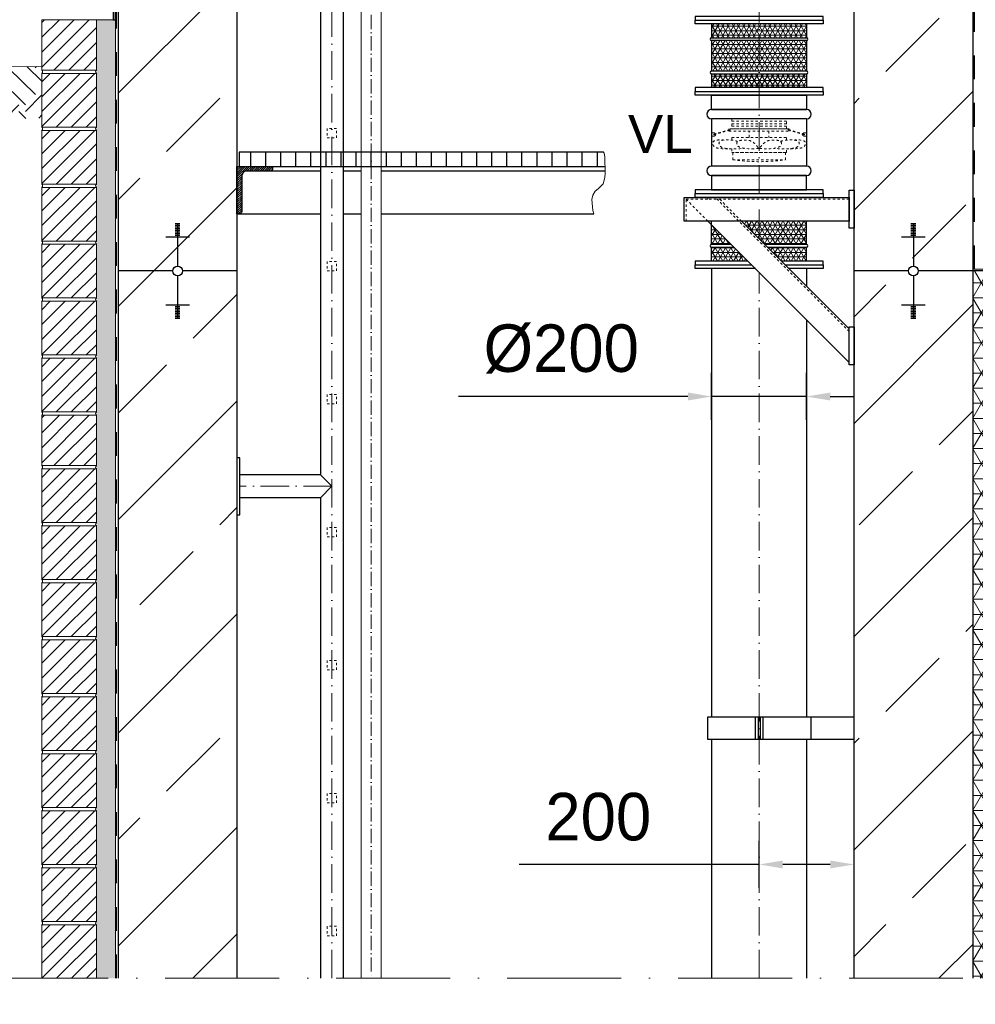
# Model space of a CAD drawing. Header units: millimetres. Extents: x -48448 to 452754, y -13941 to 17062.
# Tile 73 of 256: x 12926 to 14939, y 2408 to 4481. Entities that reach past the tile are written whole.
import ezdxf

# ---------------------------------------------------------------- set-up
doc = ezdxf.new("R2010")
doc.units = ezdxf.units.MM
doc.linetypes.add('ACAD_ISO10W100', pattern=[18, 12, -3, 0, -3])
doc.linetypes.add('JIS_02_1.0', pattern=[2, 1, -1])
doc.layers.add('Bemaßung', color=7, linetype='Continuous', lineweight=13)
doc.layers.add('Beschriftung', color=7, linetype='Continuous')
doc.styles.add('LBB3.5M1000', font='isocp.shx', dxfattribs={"height": 3.5})
doc.dimstyles.new('DIN', dxfattribs={"dimtxt": 2.5, "dimasz": 2.5, "dimexe": 1.25, "dimexo": 0.625, "dimtad": 1, "dimtih": 1, "dimdec": 4, "dimdsep": 46, "dimlunit": 6, "dimtxsty": 'Standard', "dimcen": 2.5, "dimadec": 0, "dimazin": 0, "dimtfac": 1, "dimtdec": 4, "dimtmove": 0, "dimatfit": 3, "dimfxl": 0, "dimtvp": 1, "dimtolj": 1, "dimtzin": 0, "dimarcsym": 0})
pattern_1 = [(45, (-70561.63, 42313.1), (-224.5064, 224.5064), []), (45, (-70337.12, 42313.1), (-224.5064, 224.5064), [158.75, -79.375])]

# ---------------------------------------------------------------- blocks, each defined once
blk = doc.blocks.new('*D26')
at = {"layer": 'Bemaßung', "color": 0, "lineweight": -2, "transparency": 16777216}
for p, q in [((12433.9, 5202.1), (11880.4, 5202.1)), ((11930.4, -3720.2), (11930.4, 5152.1)), ((12683.9, -3770.2), (11880.4, -3770.2))]:
    blk.add_line(p, q, dxfattribs=at)
at = {"layer": 'Bemaßung', "color": 0, "transparency": 16777216}
for points in [[(11922, 5152.1), (11938.7, 5152.1), (11930.4, 5202.1)], [(11922, -3720.2), (11938.7, -3720.2), (11930.4, -3770.2)]]:
    blk.add_solid(points, dxfattribs=at)
at = {"layer": 'DEFPOINTS', "color": 0, "transparency": 16777216}
for p in [(11930.4, 5202.1), (13133.9, 5202.1), (13383.9, -3770.2)]:
    blk.add_point(p, dxfattribs=at)
at = {"layer": 'Bemaßung', "color": 0, "transparency": 16777216, "insert": (11822, 715.9), "char_height": 100, "attachment_point": 5, "rotation": 90}
blk.add_mtext('\\A1;10,72', dxfattribs=at)
blk = doc.blocks.new('*D27')
at = {"layer": 'Bemaßung', "color": 0, "lineweight": -2, "transparency": 16777216}
for p, q in [((12733.9, 5202.1), (12574.9, 5202.1)), ((12624.9, 5152.1), (12624.9, 4432.8)), ((12733.9, 4382.8), (12574.9, 4382.8))]:
    blk.add_line(p, q, dxfattribs=at)
at = {"layer": 'Bemaßung', "color": 0, "transparency": 16777216}
for points in [[(12616.6, 5152.1), (12633.2, 5152.1), (12624.9, 5202.1)], [(12616.6, 4432.8), (12633.2, 4432.8), (12624.9, 4382.8)]]:
    blk.add_solid(points, dxfattribs=at)
at = {"layer": 'DEFPOINTS', "color": 0, "transparency": 16777216}
for p in [(13133.9, 5202.1), (12624.9, 4382.8), (13133.9, 4382.8)]:
    blk.add_point(p, dxfattribs=at)
at = {"layer": 'Bemaßung', "color": 0, "transparency": 16777216, "insert": (12524.9, 4792.5), "char_height": 100, "attachment_point": 5, "rotation": 90}
blk.add_mtext('\\A1;~ 82', dxfattribs=at)
blk = doc.blocks.new('*D32')
at = {"layer": 'Bemaßung', "color": 0, "lineweight": -2, "transparency": 16777216}
for p, q in [((12433.9, 5202.1), (12223.3, 5202.1)), ((12273.3, 5152.1), (12273.3, 4252.1)), ((12688.9, 4202.1), (12223.3, 4202.1))]:
    blk.add_line(p, q, dxfattribs=at)
at = {"layer": 'Bemaßung', "color": 0, "transparency": 16777216}
for points in [[(12264.9, 5152.1), (12281.6, 5152.1), (12273.3, 5202.1)], [(12264.9, 4252.1), (12281.6, 4252.1), (12273.3, 4202.1)]]:
    blk.add_solid(points, dxfattribs=at)
at = {"layer": 'DEFPOINTS', "color": 0, "transparency": 16777216}
for p in [(13133.9, 5202.1), (12273.3, 4202.1), (13388.9, 4202.1)]:
    blk.add_point(p, dxfattribs=at)
at = {"layer": 'Bemaßung', "color": 0, "transparency": 16777216, "insert": (12164.9, 4702.1), "char_height": 100, "attachment_point": 5, "rotation": 90}
blk.add_mtext('\\A1;1,00', dxfattribs=at)
blk = doc.blocks.new('*D28')
at = {"layer": 'Bemaßung', "color": 0, "lineweight": -2, "transparency": 16777216}
for p, q in [((12688.9, 4202.1), (12223.3, 4202.1)), ((12273.3, 4152.1), (12273.3, 165.9)), ((12688.9, 115.9), (12223.3, 115.9))]:
    blk.add_line(p, q, dxfattribs=at)
at = {"layer": 'Bemaßung', "color": 0, "transparency": 16777216}
for points in [[(12264.9, 4152.1), (12281.6, 4152.1), (12273.3, 4202.1)], [(12264.9, 165.9), (12281.6, 165.9), (12273.3, 115.9)]]:
    blk.add_solid(points, dxfattribs=at)
at = {"layer": 'DEFPOINTS', "color": 0, "transparency": 16777216}
for p in [(13388.9, 4202.1), (12273.3, 115.9), (13388.9, 115.9)]:
    blk.add_point(p, dxfattribs=at)
at = {"layer": 'Bemaßung', "color": 0, "transparency": 16777216, "insert": (12164.9, 2159), "char_height": 100, "attachment_point": 5, "rotation": 90}
blk.add_mtext('\\A1;4,86', dxfattribs=at)
blk = doc.blocks.new('*D51')
at = {"layer": 'Bemaßung', "color": 0, "lineweight": -2, "transparency": 16777216}
for p, q in [((14483.9, 2653.1), (14483.9, 2752.3)), ((14683.9, 2653.1), (14683.9, 2752.3)), ((14483.9, 2702.3), (13978.4, 2702.3)), ((14633.9, 2702.3), (14533.9, 2702.3))]:
    blk.add_line(p, q, dxfattribs=at)
at = {"layer": 'Bemaßung', "color": 0, "transparency": 16777216}
for points in [[(14533.9, 2710.6), (14533.9, 2694), (14483.9, 2702.3)], [(14633.9, 2710.6), (14633.9, 2694), (14683.9, 2702.3)]]:
    blk.add_solid(points, dxfattribs=at)
at = {"layer": 'DEFPOINTS', "color": 0, "transparency": 16777216}
for p in [(14683.9, 2702.3), (14483.9, 2453.1), (14683.9, 2453.1)]:
    blk.add_point(p, dxfattribs=at)
at = {"layer": 'Bemaßung', "color": 0, "transparency": 16777216, "insert": (14145.1, 2802.3), "char_height": 100, "attachment_point": 5}
blk.add_mtext('\\A1;200', dxfattribs=at)
blk = doc.blocks.new('*D50')
at = {"layer": 'Bemaßung', "color": 0, "lineweight": -2, "transparency": 16777216}
for p, q in [((14383.9, 3638.4), (14383.9, 3737.6)), ((14583.9, 3638.4), (14583.9, 3737.6)), ((14333.9, 3687.6), (13850.5, 3687.6)), ((14583.9, 3687.6), (14383.9, 3687.6)), ((14633.9, 3687.6), (14683.9, 3687.6))]:
    blk.add_line(p, q, dxfattribs=at)
at = {"layer": 'Bemaßung', "color": 0, "transparency": 16777216}
for points in [[(14333.9, 3696), (14333.9, 3679.3), (14383.9, 3687.6)], [(14633.9, 3696), (14633.9, 3679.3), (14583.9, 3687.6)]]:
    blk.add_solid(points, dxfattribs=at)
at = {"layer": 'DEFPOINTS', "color": 0, "transparency": 16777216}
for p in [(14583.9, 3687.6), (14383.9, 3438.4), (14583.9, 3438.4)]:
    blk.add_point(p, dxfattribs=at)
at = {"layer": 'Bemaßung', "color": 0, "transparency": 16777216, "insert": (14067.2, 3787.6), "char_height": 100, "attachment_point": 5}
blk.add_mtext('\\A1;%%c200', dxfattribs=at)

msp = doc.modelspace()

# ---------------------------------------------------------------- hatches: boundary and pattern name
h = msp.add_hatch()
h.set_pattern_fill('ANSI33', color=256, scale=50)
h.set_pattern_definition(pattern_1)
edge = h.paths.add_edge_path()
edge.add_line((13383.883, 4949.586), (13263.883, 4949.586))
edge.add_line((13263.883, 4949.586), (13263.883, 4849.586))
edge.add_line((13263.883, 4849.586), (13253.883, 4849.586))
edge.add_line((13253.883, 4849.586), (13253.883, 4949.586))
edge.add_line((13253.883, 4949.586), (13133.883, 4949.586))
edge.add_line((13133.883, 4949.586), (13133.883, 4579.044))
edge.add_line((13133.883, 4579.044), (13181.383, 4579.044))
edge.add_line((13181.383, 4579.044), (13181.383, 4575.904))
edge.add_line((13181.383, 4575.904), (13133.883, 4575.904))
edge.add_line((13133.883, 4575.904), (13133.883, 3952.086))
edge.add_line((13133.883, 3952.086), (13248.53, 3952.086))
edge.add_arc((13258.883, 3952.086), 10.353, 0, 180, ccw=False)
edge.add_line((13269.235, 3952.086), (13383.883, 3952.086))
edge.add_line((13383.883, 3952.086), (13383.883, 4949.586))
h = msp.add_hatch()
h.set_pattern_fill('ANSI33', color=256, scale=50)
h.set_pattern_definition(pattern_1)
h.paths.add_polyline_path([(14808.883, 4023.58), (14808.883, 4027.1), (14803.883, 4027.1), (14783.883, 4023.58)], flags=16)
edge = h.paths.add_edge_path()
edge.add_line((14764.316, 4598.311), (14727.681, 4583.446))
edge.add_line((14727.681, 4583.446), (14694.777, 4572.581))
edge.add_line((14694.777, 4572.581), (14683.883, 4570.204))
edge.add_line((14683.883, 4570.204), (14683.883, 3952.086))
edge.add_line((14683.883, 3952.086), (14798.53, 3952.086))
edge.add_arc((14808.883, 3952.086), 10.353, 0, 180, ccw=False)
edge.add_line((14819.235, 3952.086), (14933.883, 3952.086))
edge.add_line((14933.883, 3952.086), (14933.883, 4575.904))
edge.add_line((14933.883, 4575.904), (14886.383, 4575.904))
edge.add_line((14886.383, 4575.904), (14886.383, 4579.044))
edge.add_line((14886.383, 4579.044), (14933.883, 4579.044))
edge.add_line((14933.883, 4579.044), (14933.883, 4652.679))
edge.add_arc((14773.883, 4860.086), 261.95, 267.907052, 307.64763, ccw=False)
h = msp.add_hatch(color=256)
h.dxf.hatch_style = 1
h.paths.add_polyline_path([(13133.883, 4601.439), (13128.876, 4601.439), (13128.876, 4579.044), (13133.88, 4579.044)])
h.paths.add_polyline_path([(13133.88, 4579.044), (13128.876, 4579.044), (13128.876, 4575.904), (13133.879, 4575.904)])
h.paths.add_polyline_path([(13133.879, 4575.904), (13128.876, 4575.904), (13128.876, 4568.06), (13128.876, 4553.51), (13122.883, 4547.517), (13122.883, 4481.086), (13127.883, 4481.086), (13127.883, 4545.446), (13133.876, 4551.439)])
at = {"lineweight": 18}
h = msp.add_hatch(dxfattribs=at)
h.set_pattern_fill('ANSI31', color=0, scale=7, style=0)
h.set_pattern_definition([(45, (-11203.78, 194.601), (-15.715448, 15.715448), [])])
h.paths.add_polyline_path([(13087.883, 4481.086), (12972.883, 4481.086), (12972.883, 4375.086), (13087.883, 4375.086)])
at = {"lineweight": 5}
h = msp.add_hatch(dxfattribs=at)
h.set_pattern_fill('NET3', color=256, scale=3)
h.set_pattern_definition([(0, (-5098.144, 7e-12), (0, 9.525), []), (60, (-5098.144, 7e-12), (-8.248892, 4.7625), []), (120, (-5098.144, 7e-12), (-8.248892, -4.7625), [])])
h.paths.add_polyline_path([(14483.883, 4472.086), (14383.883, 4472.086), (14383.883, 4443.164), (14483.883, 4443.164)])
h.paths.add_polyline_path([(14583.883, 4472.086), (14483.883, 4472.086), (14483.883, 4443.164), (14583.883, 4443.164)])
h.paths.add_polyline_path([(14583.883, 4437.164), (14483.883, 4437.164), (14483.883, 4373.009), (14583.883, 4373.009)])
h.paths.add_polyline_path([(14483.883, 4437.164), (14383.883, 4437.164), (14383.883, 4373.009), (14483.883, 4373.009)])
h.paths.add_polyline_path([(14483.883, 4367.009), (14383.883, 4367.009), (14383.883, 4338.086), (14483.883, 4338.086)])
h.paths.add_polyline_path([(14583.883, 4367.009), (14483.883, 4367.009), (14483.883, 4338.086), (14583.883, 4338.086)])
h = msp.add_hatch()
h.set_pattern_fill('EARTH', color=253, scale=12.5, angle=45.64, style=0)
h.set_pattern_definition([(45.64, (-70851.63, 42151.86), (-1.253854, 112.2462), [79.375, -79.375]), (45.64, (-70872.91, 42172.675), (-1.253854, 112.2462), [79.375, -79.375]), (45.64, (-70894.19, 42193.49), (-1.253854, 112.2462), [79.375, -79.375]), (135.64, (-70894.35, 42207.52), (-112.2462, -1.253854), [79.375, -79.375]), (135.64, (-70873.54, 42228.8), (-112.2462, -1.253854), [79.375, -79.375]), (135.64, (-70852.73, 42250.08), (-112.2462, -1.253854), [79.375, -79.375])])
h.paths.add_polyline_path([(12972.883, 4273.731), (12972.883, 4382.825), (12358.3, 4375.907), (12358.3, 4266.812)])
at = {"lineweight": 18}
h = msp.add_hatch(dxfattribs=at)
h.set_pattern_fill('ANSI31', color=0, scale=7, style=0)
h.set_pattern_definition([(45, (-74423.282, 42017.753), (-15.715448, 15.715448), [])])
h.paths.add_polyline_path([(13087.883, 4368.086), (12972.883, 4368.086), (12972.883, 4255.086), (13087.883, 4255.086)])
h = msp.add_hatch(dxfattribs=at)
h.set_pattern_fill('ANSI31', color=0, scale=7, style=0)
h.set_pattern_definition([(45, (-74423.282, 41897.753), (-15.715448, 15.715448), [])])
h.paths.add_polyline_path([(13087.883, 4248.086), (12972.883, 4248.086), (12972.883, 4135.086), (13087.883, 4135.086)])
h = msp.add_hatch()
h.set_pattern_fill('ANSI31', color=256, scale=10, angle=45)
h.set_pattern_definition([(90, (-70851.63, 42521.864), (-31.75, 5e-15), [])])
h.paths.add_polyline_path([(14159.177, 4172.086), (14158.733, 4180.53), (14158.733, 4192.575), (14157.528, 4199.802), (14156.222, 4202.086), (13388.883, 4202.086), (13388.883, 4172.086)])
at = {"lineweight": 9}
h = msp.add_hatch(dxfattribs=at)
h.set_pattern_fill('ANSI31', color=256)
h.set_pattern_definition([(45, (-70851.6295, 42521.864), (-2.24506403, 2.24506403), [])])
edge = h.paths.add_edge_path()
edge.add_line((13383.883, 4072.086), (13383.883, 4172.086))
edge.add_line((13383.883, 4172.086), (13458.883, 4172.086))
edge.add_line((13458.883, 4172.086), (13458.883, 4167.086))
edge.add_arc((13453.883, 4167.086), 5, -90, 0, ccw=False)
edge.add_line((13453.883, 4162.086), (13403.883, 4162.086))
edge.add_arc((13403.883, 4152.086), 10, 90, 180)
edge.add_line((13393.883, 4152.086), (13393.883, 4077.086))
edge.add_arc((13388.883, 4077.086), 5, -90, 0, ccw=False)
edge.add_line((13388.883, 4072.086), (13383.883, 4072.086))
at = {"lineweight": 18}
h = msp.add_hatch(dxfattribs=at)
h.set_pattern_fill('ANSI31', color=0, scale=7, style=0)
h.set_pattern_definition([(45, (-74423.282, 41777.753), (-15.715448, 15.715448), [])])
h.paths.add_polyline_path([(13087.883, 4128.086), (12972.883, 4128.086), (12972.883, 4015.086), (13087.883, 4015.086)])
at = {"lineweight": 5}
h = msp.add_hatch(dxfattribs=at)
h.set_pattern_fill('NET3', color=256, scale=3)
h.set_pattern_definition([(0, (-5098.144, 3e-12), (0, 9.525), []), (60, (-5098.144, 3e-12), (-8.248892, 4.7625), []), (120, (-5098.144, 3e-12), (-8.248892, -4.7625), [])])
h.paths.add_polyline_path([(14501.966, 4001.861), (14530.888, 3972.939), (14583.883, 3972.939), (14583.883, 4001.861)])
h.paths.add_polyline_path([(14460.178, 3972.939), (14431.255, 4001.861), (14383.883, 4001.861), (14383.883, 3972.939)])
h.paths.add_polyline_path([(14425.255, 4007.861), (14383.883, 4049.234), (14383.883, 4007.861)])
h.paths.add_polyline_path([(14483.883, 4056.939), (14446.889, 4056.939), (14483.883, 4019.944)])
h.paths.add_polyline_path([(14483.883, 4019.944), (14495.966, 4007.861), (14583.883, 4007.861), (14583.883, 4056.939), (14483.883, 4056.939)])
at = {"lineweight": 18}
h = msp.add_hatch(dxfattribs=at)
h.set_pattern_fill('ANSI31', color=0, scale=7, style=0)
h.set_pattern_definition([(45, (-74423.282, 41657.753), (-15.715448, 15.715448), [])])
h.paths.add_polyline_path([(13087.883, 4008.086), (12972.883, 4008.086), (12972.883, 3895.086), (13087.883, 3895.086)])
h = msp.add_hatch()
h.set_pattern_fill('ANSI33', color=256, scale=50)
h.set_pattern_definition(pattern_1)
h.paths.add_polyline_path([(13253.883, 3859.473), (13258.883, 3859.473), (13258.883, 3862.993), (13253.883, 3862.993)], flags=16)
edge = h.paths.add_edge_path()
edge.add_line((13133.883, 2462.632), (13383.883, 2462.632))
edge.add_line((13383.883, 2462.632), (13383.883, 3952.086))
edge.add_line((13383.883, 3952.086), (13269.235, 3952.086))
edge.add_arc((13258.883, 3952.086), 10.353, -180, 0, ccw=False)
edge.add_line((13248.53, 3952.086), (13133.883, 3952.086))
edge.add_line((13133.883, 3952.086), (13133.883, 2462.632))
h = msp.add_hatch()
h.set_pattern_fill('ANSI33', color=256, scale=50)
h.set_pattern_definition(pattern_1)
h.paths.add_polyline_path([(14803.883, 3859.473), (14808.883, 3859.473), (14808.883, 3862.993), (14803.883, 3862.993)], flags=16)
edge = h.paths.add_edge_path()
edge.add_line((14683.883, 2462.632), (14933.883, 2462.632))
edge.add_line((14933.883, 2462.632), (14933.883, 3952.086))
edge.add_line((14933.883, 3952.086), (14819.235, 3952.086))
edge.add_arc((14808.883, 3952.086), 10.353, -180, 0, ccw=False)
edge.add_line((14798.53, 3952.086), (14683.883, 3952.086))
edge.add_line((14683.883, 3952.086), (14683.883, 2462.632))
at = {"lineweight": 5}
h = msp.add_hatch(dxfattribs=at)
h.set_pattern_fill('NET3', color=0, scale=10)
h.set_pattern_definition([(0, (-70561.63, 42313.087), (0, 31.75), []), (60, (-70561.63, 42313.087), (-27.496307, 15.875), []), (120, (-70561.63, 42313.087), (-27.496307, -15.875), [])])
h.paths.add_polyline_path([(14933.883, 2462.632), (14973.883, 2462.632), (14973.883, 3952.086), (14933.883, 3952.086)])
at = {"lineweight": 18}
h = msp.add_hatch(dxfattribs=at)
h.set_pattern_fill('ANSI31', color=0, scale=7, style=0)
h.set_pattern_definition([(45, (-74423.282, 41537.753), (-15.715448, 15.715448), [])])
h.paths.add_polyline_path([(13087.883, 3888.086), (12972.883, 3888.086), (12972.883, 3775.086), (13087.883, 3775.086)])
h = msp.add_hatch(dxfattribs=at)
h.set_pattern_fill('ANSI31', color=0, scale=7, style=0)
h.set_pattern_definition([(45, (-74423.282, 41417.753), (-15.715448, 15.715448), [])])
h.paths.add_polyline_path([(13087.883, 3768.086), (12972.883, 3768.086), (12972.883, 3655.086), (13087.883, 3655.086)])
h = msp.add_hatch(dxfattribs=at)
h.set_pattern_fill('ANSI31', color=0, scale=7, style=0)
h.set_pattern_definition([(45, (-11203.78, -638.399), (-15.715448, 15.715448), [])])
h.paths.add_polyline_path([(13087.883, 3648.086), (12972.883, 3648.086), (12972.883, 3542.086), (13087.883, 3542.086)])
h = msp.add_hatch(dxfattribs=at)
h.set_pattern_fill('ANSI31', color=0, scale=7, style=0)
h.set_pattern_definition([(45, (-74423.282, 41184.753), (-15.715448, 15.715448), [])])
h.paths.add_polyline_path([(13087.883, 3535.086), (12972.883, 3535.086), (12972.883, 3422.086), (13087.883, 3422.086)])
h = msp.add_hatch(dxfattribs=at)
h.set_pattern_fill('ANSI31', color=0, scale=7, style=0)
h.set_pattern_definition([(45, (-74423.282, 41064.753), (-15.715448, 15.715448), [])])
h.paths.add_polyline_path([(13087.883, 3415.086), (12972.883, 3415.086), (12972.883, 3302.086), (13087.883, 3302.086)])
h = msp.add_hatch(dxfattribs=at)
h.set_pattern_fill('ANSI31', color=0, scale=7, style=0)
h.set_pattern_definition([(45, (-74423.282, 40944.753), (-15.715448, 15.715448), [])])
h.paths.add_polyline_path([(13087.883, 3295.086), (12972.883, 3295.086), (12972.883, 3182.086), (13087.883, 3182.086)])
h = msp.add_hatch(dxfattribs=at)
h.set_pattern_fill('ANSI31', color=0, scale=7, style=0)
h.set_pattern_definition([(45, (-74423.282, 40824.753), (-15.715448, 15.715448), [])])
h.paths.add_polyline_path([(13087.883, 3175.086), (12972.883, 3175.086), (12972.883, 3062.086), (13087.883, 3062.086)])
h = msp.add_hatch(dxfattribs=at)
h.set_pattern_fill('ANSI31', color=0, scale=7, style=0)
h.set_pattern_definition([(45, (-74423.282, 40704.753), (-15.715448, 15.715448), [])])
h.paths.add_polyline_path([(13087.883, 3055.086), (12972.883, 3055.086), (12972.883, 2942.086), (13087.883, 2942.086)])
h = msp.add_hatch(dxfattribs=at)
h.set_pattern_fill('ANSI31', color=0, scale=7, style=0)
h.set_pattern_definition([(45, (-74423.282, 40584.753), (-15.715448, 15.715448), [])])
h.paths.add_polyline_path([(13087.883, 2935.086), (12972.883, 2935.086), (12972.883, 2822.086), (13087.883, 2822.086)])
h = msp.add_hatch(dxfattribs=at)
h.set_pattern_fill('ANSI31', color=0, scale=7, style=0)
h.set_pattern_definition([(45, (-74423.282, 40464.753), (-15.715448, 15.715448), [])])
h.paths.add_polyline_path([(13087.883, 2815.086), (12972.883, 2815.086), (12972.883, 2702.086), (13087.883, 2702.086)])
h = msp.add_hatch(dxfattribs=at)
h.set_pattern_fill('ANSI31', color=0, scale=7, style=0)
h.set_pattern_definition([(45, (-74423.282, 40344.753), (-15.715448, 15.715448), [])])
h.paths.add_polyline_path([(13087.883, 2695.086), (12972.883, 2695.086), (12972.883, 2582.086), (13087.883, 2582.086)])
h = msp.add_hatch(dxfattribs=at)
h.set_pattern_fill('ANSI31', color=0, scale=7, style=0)
h.set_pattern_definition([(45, (-74423.282, 40224.753), (-15.715448, 15.715448), [])])
h.paths.add_polyline_path([(13087.883, 2575.086), (12972.883, 2575.086), (12972.883, 2462.632), (13087.883, 2462.632)])
at = {"layer": 'Bemaßung', "lineweight": 5}
h = msp.add_hatch(dxfattribs=at)
h.set_pattern_fill('AR-SAND', color=256, scale=0.25)
h.set_pattern_definition([(37.5, (-70851.629, 42151.864), (-0.4000078, 12.2353309), [0, -9.652, 0, -10.795, 0, -10.31875]), (7.5, (-70851.63, 42151.864), (11.238082, 17.9206275), [0, -5.207, 0, -8.6995, 0, -3.33375]), (327.5, (-70859.44, 42151.864), (19.7748093, 0.0359296), [0, -3.175, 0, -11.43, 0, -14.9225]), (317.5, (-70859.44, 42151.864), (19.0889113, 5.573233), [0, -1.5875, 0, -7.493, 0, -8.5725])])
h.paths.add_polyline_path([(13087.883, 2462.632), (13127.883, 2462.632), (13127.883, 4481.086), (13087.883, 4481.086)])

# ---------------------------------------------------------------- linework, layer by layer
at = {"linetype": 'ACAD_ISO10W100', "lineweight": 18, "ltscale": 5}
for p, q in [((14483.883, 4114.939), (14483.883, 8005.965)), ((14483.883, 4114.939), (14483.883, 8005.965)), ((13583.883, 2462.632), (13583.883, 5103.786)), ((14483.883, 2462.632), (14483.883, 3949.234)), ((13583.883, 3498.751), (13389.883, 3498.751))]:
    msp.add_line(p, q, dxfattribs=at)
for p, q in [((13133.883, 5202.086), (13133.883, 2462.632)), ((13383.883, 5202.086), (13383.883, 2462.632)), ((14683.883, 3602.086), (14683.883, 5202.086)), ((14933.883, 5202.086), (14933.883, 2462.632)), ((13559.733, 5103.786), (13559.733, 3522.901)), ((13608.033, 5103.786), (13608.033, 2462.632)), ((14383.883, 4472.086), (14383.883, 4443.164)), ((14583.883, 4472.086), (14583.883, 4443.164)), ((14383.883, 4437.164), (14383.883, 4373.009)), ((14583.883, 4437.164), (14583.883, 4373.009)), ((14383.883, 4367.009), (14383.883, 4338.086)), ((14583.883, 4367.009), (14583.883, 4338.086)), ((14383.883, 4272.086), (14383.883, 4172.939)), ((14583.883, 4272.086), (14583.883, 4172.939)), ((13559.733, 4162.086), (13453.883, 4162.086)), ((13645.561, 4162.086), (13608.033, 4162.086)), ((14159.335, 4162.086), (13687.961, 4162.086)), ((13383.883, 4072.086), (13559.733, 4072.086)), ((13608.033, 4072.086), (13645.561, 4072.086)), ((13687.961, 4072.086), (14135.505, 4072.086)), ((13253.883, 4051.739), (13263.883, 4051.739)), ((13253.883, 4048.22), (13263.883, 4048.22)), ((13253.883, 4044.7), (13263.883, 4044.7)), ((13258.883, 4052.086), (13258.883, 3962.439)), ((14383.883, 4007.861), (14383.883, 4056.939)), ((14583.883, 4007.861), (14583.883, 4056.939)), ((14803.883, 4051.739), (14813.883, 4051.739)), ((14803.883, 4048.22), (14813.883, 4048.22)), ((14803.883, 4044.7), (14813.883, 4044.7)), ((14808.883, 4052.086), (14808.883, 3962.439)), ((13233.883, 4023.58), (13283.883, 4023.58)), ((13253.883, 4041.18), (13263.883, 4041.18)), ((13253.883, 4037.66), (13263.883, 4037.66)), ((13253.883, 4034.14), (13263.883, 4034.14)), ((13253.883, 4030.62), (13263.883, 4030.62)), ((13253.883, 4027.1), (13263.883, 4027.1)), ((14783.883, 4023.58), (14833.883, 4023.58)), ((14803.883, 4041.18), (14813.883, 4041.18)), ((14803.883, 4037.66), (14813.883, 4037.66)), ((14803.883, 4034.14), (14813.883, 4034.14)), ((14803.883, 4030.62), (14813.883, 4030.62)), ((14803.883, 4027.1), (14813.883, 4027.1)), ((14383.883, 3972.939), (14383.883, 4001.861)), ((14583.883, 3972.939), (14583.883, 4001.861)), ((13248.53, 3952.086), (13133.883, 3952.086)), ((13258.883, 3941.734), (13258.883, 3852.086)), ((13383.883, 3952.086), (13269.235, 3952.086)), ((14383.883, 3956.939), (14383.883, 3012.299)), ((14583.883, 3956.939), (14583.883, 3919.944)), ((14798.53, 3952.086), (14683.883, 3952.086)), ((14683.883, 2462.632), (14683.883, 3952.086)), ((14808.883, 3941.734), (14808.883, 3852.086)), ((14933.883, 3952.086), (14819.235, 3952.086)), ((14973.883, 3952.086), (14933.883, 3952.086)), ((13233.883, 3880.592), (13283.883, 3880.592)), ((13253.883, 3877.072), (13263.883, 3877.072)), ((14783.883, 3880.592), (14833.883, 3880.592)), ((14803.883, 3877.072), (14813.883, 3877.072)), ((13253.883, 3873.552), (13263.883, 3873.552)), ((13253.883, 3870.032), (13263.883, 3870.032)), ((13253.883, 3866.513), (13263.883, 3866.513)), ((13253.883, 3862.993), (13263.883, 3862.993)), ((13253.883, 3859.473), (13263.883, 3859.473)), ((14803.883, 3873.552), (14813.883, 3873.552)), ((14803.883, 3870.032), (14813.883, 3870.032)), ((14803.883, 3866.513), (14813.883, 3866.513)), ((14803.883, 3862.993), (14813.883, 3862.993)), ((14803.883, 3859.473), (14813.883, 3859.473)), ((13253.883, 3855.953), (13263.883, 3855.953)), ((13253.883, 3852.433), (13263.883, 3852.433)), ((14583.883, 3849.234), (14583.883, 3012.299)), ((14803.883, 3855.953), (14813.883, 3855.953)), ((14803.883, 3852.433), (14813.883, 3852.433)), ((13559.733, 3522.901), (13389.883, 3522.901)), ((13583.883, 3498.751), (13559.733, 3522.901)), ((13559.733, 3474.601), (13583.883, 3498.751)), ((13559.733, 3474.601), (13389.883, 3474.601)), ((13559.733, 3474.601), (13559.733, 2462.632)), ((14683.883, 3012.299), (14375.034, 3012.299)), ((14375.034, 3012.299), (14375.034, 2965.85)), ((14475.903, 3012.299), (14475.903, 2965.85)), ((14481.771, 3012.299), (14481.771, 2965.85)), ((14485.995, 3012.299), (14485.995, 2965.85)), ((14491.863, 3012.299), (14491.863, 2965.85)), ((14592.732, 3012.299), (14592.732, 2965.85)), ((14375.034, 2965.85), (14683.883, 2965.85)), ((14383.883, 2965.85), (14383.883, 2462.632)), ((14583.883, 2965.85), (14583.883, 2462.632))]:
    msp.add_line(p, q)
at = {"linetype": 'ACAD_ISO10W100', "lineweight": 18, "ltscale": 2.5}
msp.add_line((13666.761, 5167.668), (13666.761, 2462.632), dxfattribs=at)
at = {"lineweight": 9}
msp.add_line((13127.883, 4545.446), (13127.883, 2462.632), dxfattribs=at)
at = {"linetype": 'JIS_02_1.0', "lineweight": 25, "ltscale": 50}
for p, q in [((13129.883, 2462.632), (13129.883, 4547.255)), ((14937.883, 3955.681), (14937.883, 4547.446)), ((14937.883, 3955.681), (16955.685, 3978.395))]:
    msp.add_line(p, q, dxfattribs=at)
at = {"linetype": 'ACAD_ISO10W100', "lineweight": 13, "ltscale": 25}
msp.add_line((13087.883, 4481.086), (13127.883, 4481.086), dxfattribs=at)
at = {"color": 253, "linetype": 'ACAD_ISO10W100', "lineweight": 13, "ltscale": 25}
msp.add_line((12972.883, 4382.825), (11883.594, 4370.563), dxfattribs=at)
at = {"linetype": 'JIS_02_1.0', "lineweight": 5, "ltscale": 5}
for p, q in [((14426.485, 4267.169), (14541.281, 4267.169)), ((14426.485, 4261.717), (14541.281, 4261.717)), ((14426.485, 4256.8), (14541.281, 4256.8)), ((14421.949, 4249.618), (14388.76, 4239.97)), ((14422.325, 4248.325), (14389.136, 4238.677)), ((14545.441, 4248.325), (14578.629, 4238.677)), ((14545.817, 4249.618), (14579.005, 4239.97)), ((14376.178, 4056.939), (14330.178, 4102.939)), ((14673.883, 4102.939), (14376.178, 4102.939)), ((14673.883, 3824.288), (14395.232, 4102.939)), ((14446.889, 4056.939), (14400.889, 4102.939))]:
    msp.add_line(p, q, dxfattribs=at)
at = {"linetype": 'ACAD_ISO10W100', "lineweight": 18, "ltscale": 10}
msp.add_line((14483.883, 4019.944), (14483.883, 4081.623), dxfattribs=at)
at = {"linetype": 'ACAD_ISO10W100', "lineweight": 18, "ltscale": 20}
msp.add_line((12872.883, 2462.632), (17055.685, 2462.632), dxfattribs=at)
for points in [[(13127.883, 4481.086), (13127.883, 4545.446), (13133.876, 4551.439), (13133.883, 4601.439), (13128.876, 4601.439), (13128.876, 4553.51), (13122.883, 4547.517), (13122.883, 4481.086), (13127.883, 4481.086)], [(14383.883, 4443.164), (14583.883, 4443.164)], [(14583.883, 4437.164), (14383.883, 4437.164)], [(14583.883, 4373.009), (14383.883, 4373.009)], [(14383.883, 4367.009), (14583.883, 4367.009)], [(14383.883, 4292.086), (14583.883, 4292.086)], [(14583.883, 4272.086), (14383.883, 4272.086)], [(14156.222, 4202.086), (13388.883, 4202.086), (13388.883, 4172.086), (14159.177, 4172.086)], [(14583.883, 4172.939), (14383.883, 4172.939)], [(14383.883, 4152.939), (14583.883, 4152.939)], [(14348.883, 4114.939), (14618.883, 4114.939)], [(14348.883, 4114.939), (14618.883, 4114.939)], [(14673.883, 3759.233), (14376.178, 4056.939)], [(14446.889, 4056.939), (14673.883, 3829.944)], [(14425.255, 4007.861), (14383.883, 4007.861)], [(14383.883, 4001.861), (14431.255, 4001.861)], [(14583.883, 4007.861), (14495.966, 4007.861)], [(14501.966, 4001.861), (14583.883, 4001.861)], [(14460.178, 3972.939), (14348.883, 3972.939), (14348.883, 3964.939), (14468.178, 3964.939)], [(14476.178, 3956.939), (14348.883, 3956.939), (14348.883, 3964.939), (14468.178, 3964.939)], [(14538.888, 3964.939), (14618.883, 3964.939), (14618.883, 3972.939), (14530.888, 3972.939)], [(14538.888, 3964.939), (14618.883, 3964.939), (14618.883, 3956.939), (14546.888, 3956.939)], [(14678.695, 3754.589), (14678.611, 3754.505), (14678.528, 3754.589)]]:
    msp.add_lwpolyline(points)
at = {"lineweight": 18}
for points in [[(13087.883, 4481.086), (12972.883, 4481.086), (12972.883, 4375.086), (13087.883, 4375.086), (13087.883, 4481.086)], [(13087.883, 4368.086), (12972.883, 4368.086), (12972.883, 4255.086), (13087.883, 4255.086), (13087.883, 4368.086)], [(13087.883, 4248.086), (12972.883, 4248.086), (12972.883, 4135.086), (13087.883, 4135.086), (13087.883, 4248.086)], [(13087.883, 4128.086), (12972.883, 4128.086), (12972.883, 4015.086), (13087.883, 4015.086), (13087.883, 4128.086)], [(13087.883, 4008.086), (12972.883, 4008.086), (12972.883, 3895.086), (13087.883, 3895.086), (13087.883, 4008.086)], [(13087.883, 3888.086), (12972.883, 3888.086), (12972.883, 3775.086), (13087.883, 3775.086), (13087.883, 3888.086)], [(13087.883, 3768.086), (12972.883, 3768.086), (12972.883, 3655.086), (13087.883, 3655.086), (13087.883, 3768.086)], [(13087.883, 3535.086), (12972.883, 3535.086), (12972.883, 3422.086), (13087.883, 3422.086), (13087.883, 3535.086)], [(13087.883, 3415.086), (12972.883, 3415.086), (12972.883, 3302.086), (13087.883, 3302.086), (13087.883, 3415.086)], [(13087.883, 3295.086), (12972.883, 3295.086), (12972.883, 3182.086), (13087.883, 3182.086), (13087.883, 3295.086)], [(13087.883, 3175.086), (12972.883, 3175.086), (12972.883, 3062.086), (13087.883, 3062.086), (13087.883, 3175.086)], [(13087.883, 3055.086), (12972.883, 3055.086), (12972.883, 2942.086), (13087.883, 2942.086), (13087.883, 3055.086)], [(13087.883, 2935.086), (12972.883, 2935.086), (12972.883, 2822.086), (13087.883, 2822.086), (13087.883, 2935.086)], [(13087.883, 2815.086), (12972.883, 2815.086), (12972.883, 2702.086), (13087.883, 2702.086), (13087.883, 2815.086)], [(13087.883, 2695.086), (12972.883, 2695.086), (12972.883, 2582.086), (13087.883, 2582.086), (13087.883, 2695.086)], [(13087.883, 2575.086), (12972.883, 2575.086), (12972.883, 2462.632), (13087.883, 2462.632), (13087.883, 2575.086)], [(13087.883, 2462.632), (13087.883, 2560.086)]]:
    msp.add_lwpolyline(points, dxfattribs=at)
for points in [[(14348.883, 4480.086), (14618.883, 4480.086), (14618.883, 4488.086), (14348.883, 4488.086)], [(14348.883, 4480.086), (14618.883, 4480.086), (14618.883, 4472.086), (14348.883, 4472.086)], [(14348.883, 4330.086), (14618.883, 4330.086), (14618.883, 4338.086), (14348.883, 4338.086)], [(14348.883, 4330.086), (14618.883, 4330.086), (14618.883, 4322.086), (14348.883, 4322.086)], [(14383.883, 4292.086), (14383.883, 4322.086), (14583.883, 4322.086), (14583.883, 4292.086)], [(14383.883, 4152.939), (14383.883, 4122.939), (14583.883, 4122.939), (14583.883, 4152.939)], [(14673.883, 4056.939), (14326.178, 4056.939), (14326.178, 4106.939), (14673.883, 4106.939)], [(14348.883, 4114.939), (14618.883, 4114.939), (14618.883, 4122.939), (14348.883, 4122.939)], [(14348.883, 4114.939), (14618.883, 4114.939), (14618.883, 4106.939), (14348.883, 4106.939)], [(14673.883, 4121.939), (14683.883, 4121.939), (14683.883, 4041.939), (14673.883, 4041.939)], [(14673.883, 3834.589), (14683.883, 3834.589), (14683.883, 3754.589), (14673.883, 3754.589)], [(13383.883, 3438.751), (13389.883, 3438.751), (13389.883, 3558.751), (13383.883, 3558.751)]]:
    msp.add_lwpolyline(points, close=True)
at = {"linetype": 'JIS_02_1.0', "lineweight": 5, "ltscale": 5}
for points in [[(14426.485, 4251.348), (14541.281, 4251.348), (14541.281, 4272.086), (14426.485, 4272.086)], [(14539.243, 4201.122), (14428.523, 4201.122), (14428.523, 4186.184), (14539.243, 4186.184)], [(14330.178, 4102.939), (14376.178, 4102.939), (14376.178, 4106.939), (14326.178, 4106.939), (14326.178, 4056.939), (14330.178, 4056.939)]]:
    msp.add_lwpolyline(points, close=True, dxfattribs=at)
at = {"linetype": 'JIS_02_1.0', "lineweight": 18, "ltscale": 5}
for points in [[(13573.883, 4232.086), (13593.883, 4232.086), (13593.883, 4252.086), (13573.883, 4252.086)], [(13573.883, 3952.086), (13593.883, 3952.086), (13593.883, 3972.086), (13573.883, 3972.086)], [(13573.883, 3672.086), (13593.883, 3672.086), (13593.883, 3692.086), (13573.883, 3692.086)], [(13573.883, 3392.086), (13593.883, 3392.086), (13593.883, 3412.086), (13573.883, 3412.086)], [(13573.883, 3112.086), (13593.883, 3112.086), (13593.883, 3132.086), (13573.883, 3132.086)], [(13573.883, 2832.086), (13593.883, 2832.086), (13593.883, 2852.086), (13573.883, 2852.086)], [(13573.883, 2552.086), (13593.883, 2552.086), (13593.883, 2572.086), (13573.883, 2572.086)]]:
    msp.add_lwpolyline(points, close=True, dxfattribs=at)
at = {"linetype": 'JIS_02_1.0', "lineweight": 5, "ltscale": 5}
for points in [[(14547.394, 4249.159), (14547.394, 4251.348), (14420.372, 4251.348), (14420.372, 4246.595), (14547.394, 4246.595), (14547.394, 4247.757)], [(14388.948, 4242.628), (14383.883, 4242.628), (14383.883, 4236.02), (14388.948, 4236.02)], [(14541.281, 4227.458), (14541.281, 4233.376), (14426.485, 4233.376), (14426.485, 4227.458)], [(14463.191, 4233.376), (14463.191, 4246.595)], [(14504.575, 4246.595), (14504.575, 4233.376)], [(14578.818, 4242.628), (14583.883, 4242.628), (14583.883, 4236.02), (14578.818, 4236.02)], [(14426.485, 4209.128), (14426.485, 4201.122), (14541.281, 4201.122), (14541.281, 4209.128)]]:
    msp.add_lwpolyline(points, dxfattribs=at)
msp.add_lwpolyline([(13383.883, 4072.086), (13383.883, 4172.086), (13458.883, 4172.086), (13458.883, 4167.086, -0.41421356), (13453.883, 4162.086), (13403.883, 4162.086, 0.41421356), (13393.883, 4152.086), (13393.883, 4077.086, -0.41421356), (13388.883, 4072.086)], format="xyb", close=True)
at = {"color": 0, "lineweight": 18}
msp.add_lwpolyline([(13087.883, 3648.086), (12972.883, 3648.086), (12972.883, 3542.086), (13087.883, 3542.086), (13087.883, 3648.086)], dxfattribs=at)
at = {"linetype": 'JIS_02_1.0', "lineweight": 5, "ltscale": 5}
for centre in [(14388.948, 4239.324), (14422.137, 4248.971), (14545.629, 4248.971), (14578.818, 4239.324)]:
    msp.add_circle(centre, 0.257, dxfattribs=at)
for centre in [(13258.883, 3952.086), (14808.883, 3952.086)]:
    msp.add_circle(centre, 10.353)
for centre, radius, start, end in [((14383.883, 4440.164), 3, 90, 270), ((14583.883, 4440.164), 3, 270, 90), ((14383.883, 4370.009), 3, 90, 270), ((14583.883, 4370.009), 3, 270, 90), ((14383.883, 4282.086), 10, 90, 270), ((14583.883, 4282.086), 10, 270, 90), ((14383.883, 4162.939), 10, 90, 270), ((14583.883, 4162.939), 10, 270, 90), ((14383.883, 4004.861), 3, 90, 270), ((14583.883, 4004.861), 3, 270, 90)]:
    msp.add_arc(centre, radius, start, end)
at = {"lineweight": 18}
for centre, start, end in [((12970.305, 4371.586), 306.378769, 53.621231), ((13090.461, 4371.586), 126.378769, 233.621231), ((12970.305, 4251.586), 306.378769, 53.621231), ((13090.461, 4251.586), 126.378769, 233.621231), ((12970.305, 4131.586), 306.378769, 53.621231), ((13090.461, 4131.586), 126.378769, 233.621231), ((12970.305, 4011.586), 306.378769, 53.621231), ((13090.461, 4011.586), 126.378769, 233.621231), ((12970.305, 3891.586), 306.378769, 53.621231), ((13090.461, 3891.586), 126.378769, 233.621231), ((12970.305, 3771.586), 306.378769, 53.621231), ((13090.461, 3771.586), 126.378769, 233.621231), ((12970.305, 3651.586), 306.378769, 53.621231), ((13090.461, 3651.586), 126.378769, 233.621231), ((12970.305, 3538.586), 306.378769, 53.621231), ((13090.461, 3538.586), 126.378769, 233.621231), ((12970.305, 3418.586), 306.378769, 53.621231), ((13090.461, 3418.586), 126.378769, 233.621231), ((12970.305, 3298.586), 306.378769, 53.621231), ((13090.461, 3298.586), 126.378769, 233.621231), ((12970.305, 3178.586), 306.378769, 53.621231), ((13090.461, 3178.586), 126.378769, 233.621231), ((12970.305, 3058.586), 306.378769, 53.621231), ((13090.461, 3058.586), 126.378769, 233.621231), ((12970.305, 2938.586), 306.378769, 53.621231), ((13090.461, 2938.586), 126.378769, 233.621231), ((12970.305, 2818.586), 306.378769, 53.621231), ((13090.461, 2818.586), 126.378769, 233.621231), ((12970.305, 2698.586), 306.378769, 53.621231), ((13090.461, 2698.586), 126.378769, 233.621231), ((12970.305, 2578.586), 306.378769, 53.621231), ((13090.461, 2578.586), 126.378769, 233.621231)]:
    msp.add_arc(centre, 4.347, start, end, dxfattribs=at)
at = {"linetype": 'JIS_02_1.0', "lineweight": 5, "ltscale": 5}
for centre, radius, start, end in [((14388.948, 4239.324), 0.673, 106.164464, 286.252727), ((14388.948, 4239.324), 3.304, 27.968409, 90), ((14388.948, 4239.324), 3.304, 270, 4.448782), ((14422.137, 4248.971), 0.673, 286.208595, 106.208596), ((14545.629, 4248.971), 0.673, 73.791404, 253.791405), ((14578.818, 4239.324), 3.304, 175.551218, 270), ((14578.818, 4239.324), 3.304, 90, 152.031591), ((14578.818, 4239.324), 0.673, 253.747273, 73.835536), ((14483.883, 4559.824), 377.719, 261.572153, 278.427847)]:
    msp.add_arc(centre, radius, start, end, dxfattribs=at)
for points, knots in [([(14410.141, 4227.695), (14399.724, 4228.423), (14382.76, 4228.243), (14388.532, 4212.112), (14404.082, 4209.09), (14416.501, 4208.916), (14424.28, 4209.207)], [48.55998793, 48.55998793, 48.55998793, 48.55998793, 83.05057177, 90.75336572, 108.91476214, 141.29529737, 141.29529737, 141.29529737, 141.29529737]), ([(14438.745, 4224.467), (14438.729, 4224.475), (14434.875, 4226.516), (14422.438, 4228.329), (14396.004, 4228.633), (14401.916, 4212.112), (14423.221, 4207.971), (14440.282, 4209.214), (14453.045, 4210.144)], [27.61758571, 27.61758571, 27.61758571, 27.61758571, 27.69909097, 47.10325228, 83.05057177, 90.75336572, 108.91476214, 162.85223519, 162.85223519, 162.85223519, 162.85223519]), ([(14529.021, 4224.467), (14529.037, 4224.475), (14532.891, 4226.516), (14545.327, 4228.329), (14571.762, 4228.633), (14565.85, 4212.112), (14544.545, 4207.971), (14527.484, 4209.214), (14514.721, 4210.144)], [27.61758571, 27.61758571, 27.61758571, 27.61758571, 27.69909097, 47.10325228, 83.05057177, 90.75336572, 108.91476214, 162.85223519, 162.85223519, 162.85223519, 162.85223519]), ([(14557.625, 4227.695), (14568.042, 4228.423), (14585.006, 4228.243), (14579.233, 4212.112), (14563.684, 4209.09), (14551.265, 4208.916), (14543.486, 4209.207)], [48.55998793, 48.55998793, 48.55998793, 48.55998793, 83.05057177, 90.75336572, 108.91476214, 141.29529737, 141.29529737, 141.29529737, 141.29529737])]:
    msp.add_open_spline(points, degree=3, knots=knots, dxfattribs=at)
for points in [[(14483.205, 4210.144), (14468.856, 4224.492), (14454.984, 4227.598), (14436.701, 4220.714), (14438.648, 4215.401), (14443.69, 4212.484), (14483.205, 4210.144)], [(14484.561, 4210.144), (14498.91, 4224.492), (14512.782, 4227.598), (14531.065, 4220.714), (14529.118, 4215.401), (14524.076, 4212.484), (14484.561, 4210.144)]]:
    msp.add_spline(points, degree=3, dxfattribs=at)
for points in [[(14453.045, 4210.144), (14453.044, 4210.146), (14453.042, 4210.148), (14453.04, 4210.15)], [(14514.721, 4210.144), (14514.722, 4210.146), (14514.724, 4210.148), (14514.725, 4210.15)]]:
    msp.add_open_spline(points, degree=3, dxfattribs=at)
at = {"layer": 'Bemaßung'}
for p, q in [((13645.561, 2462.632), (13645.561, 4967.997)), ((13687.961, 4967.997), (13687.961, 2462.632))]:
    msp.add_line(p, q, dxfattribs=at)

# ---------------------------------------------------------------- dimensions: what is measured, and where the dimension line sits
for base, p1, p2, text, override, picture, middle in [((11930.359, 5202.086), (13383.883, -3770.203), (13133.883, 5202.086), '10,72', {"dimscale": 100, "dimtxt": 1, "dimasz": 0.5, "dimexe": 0.5, "dimexo": 7, "dimgap": 0.5, "dimtih": 0, "dimdec": 2, "dimzin": 8, "dimlunit": 6, "dimsah": 1, "dimtmove": 2}, '*D26', (11822.026, 715.942)), ((12273.251, 4202.086), (13133.883, 5202.086), (13388.883, 4202.086), '1,00', {"dimscale": 100, "dimtxt": 1, "dimasz": 0.5, "dimexe": 0.5, "dimexo": 7, "dimgap": 0.5, "dimtih": 0, "dimdec": 2, "dimsah": 1, "dimtmove": 2}, '*D32', (12164.917, 4702.086)), ((12273.251, 115.942), (13388.883, 4202.086), (13388.883, 115.942), '4,86', {"dimscale": 100, "dimtxt": 1, "dimasz": 0.5, "dimexe": 0.5, "dimexo": 7, "dimgap": 0.5, "dimtih": 0, "dimdec": 2, "dimsah": 1, "dimtmove": 2}, '*D28', (12164.917, 2159.014))]:
    dim = msp.add_linear_dim(base=base, p1=p1, p2=p2, angle=90, text=text, dimstyle='DIN', override=override, dxfattribs=at)
    dim.commit()
    dim.dimension.update_dxf_attribs({"geometry": picture, "text_midpoint": middle})
dim = msp.add_linear_dim(base=(12624.885, 4382.825), p1=(13133.883, 5202.086), p2=(13133.883, 4382.825), angle=90, text='~ 82', dimstyle='DIN', override={"dimscale": 100, "dimtxt": 1, "dimasz": 0.5, "dimexe": 0.5, "dimexo": 4, "dimgap": 0.5, "dimtih": 0, "dimdec": 2, "dimsah": 1}, dxfattribs=at)
dim.commit()
dim.dimension.update_dxf_attribs({"geometry": '*D27', "text_midpoint": (12624.885, 4792.456), "dimtype": 160})
dim = msp.add_linear_dim(base=(14583.883, 3687.619), p1=(14383.883, 3438.421), p2=(14583.883, 3438.421), text='%%c200', dimstyle='DIN', override={"dimscale": 100, "dimtxt": 1, "dimasz": 0.5, "dimexe": 0.5, "dimexo": 2, "dimgap": 0.5, "dimtih": 0, "dimdec": 2, "dimsah": 1}, dxfattribs=at)
dim.commit()
dim.dimension.update_dxf_attribs({"geometry": '*D50', "text_midpoint": (14067.216, 3687.619), "dimtype": 160})
dim = msp.add_linear_dim(base=(14683.883, 2702.292), p1=(14483.883, 2453.094), p2=(14683.883, 2453.094), dimstyle='DIN', override={"dimscale": 100, "dimtxt": 1, "dimasz": 0.5, "dimexe": 0.5, "dimexo": 2, "dimgap": 0.5, "dimtih": 0, "dimdec": 2, "dimsah": 1}, dxfattribs=at)
dim.commit()
dim.dimension.update_dxf_attribs({"geometry": '*D51', "text_midpoint": (14145.084, 2702.292), "dimtype": 160})

# ---------------------------------------------------------------- next in the draw order: texts
at = {"layer": 'Beschriftung', "insert": (14207.534, 4280.696), "char_height": 80, "width": 111.95845, "attachment_point": 1, "style": 'LBB3.5M1000', "bg_fill": 2}
msp.add_mtext('{\\fArial|b0|i0|c0|p34;\\C256;VL}', dxfattribs=at)

# ---------------------------------------------------------------- next in the draw order: linework, layer by layer
at = {"lineweight": 13}
msp.add_lwpolyline([(14156.222, 4202.086), (14157.528, 4199.802), (14158.733, 4192.575), (14158.733, 4180.53), (14159.335, 4169.087), (14159.335, 4158.246), (14158.733, 4148.61), (14155.118, 4135.36), (14144.876, 4125.122), (14138.248, 4120.303), (14133.429, 4111.872), (14131.621, 4102.235), (14133.429, 4079.349), (14135.505, 4072.086)], dxfattribs=at)

doc.saveas('drawing.dxf')
